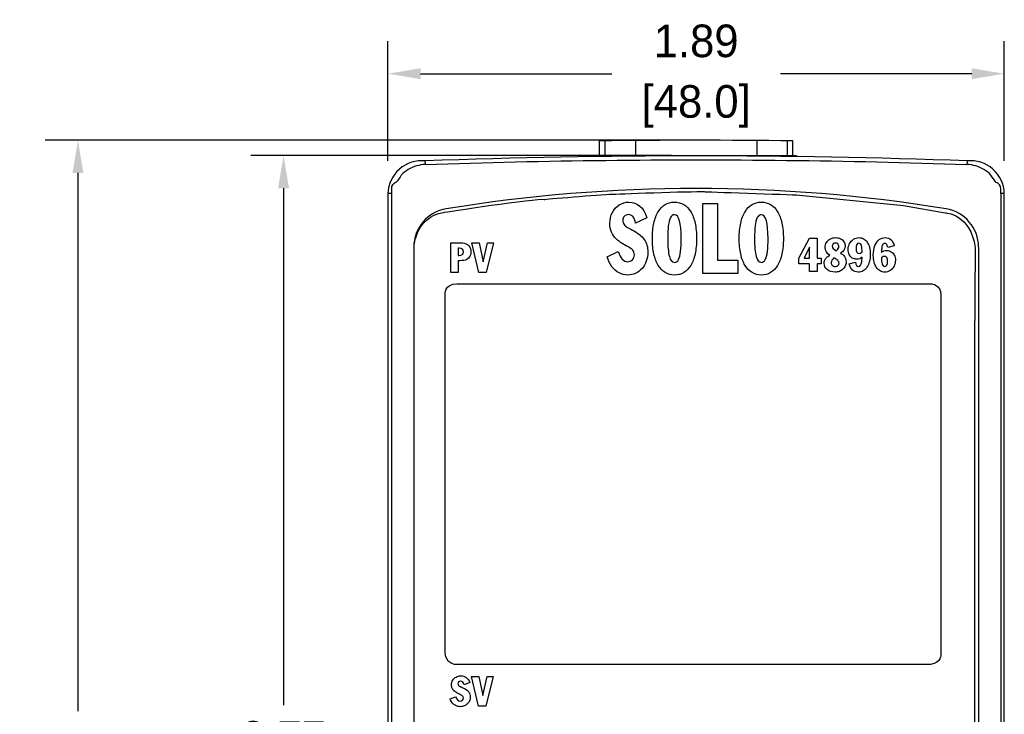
# Model space of a CAD drawing. Header units: inches. Extents: x 513.5 to 524.3, y 504.6 to 513.6.
# Tile 5 of 16: x 513.5 to 516.5, y 506.7 to 508.8. Entities that reach past the tile are written whole.
import ezdxf

# ---------------------------------------------------------------- set-up
doc = ezdxf.new("R2010")
doc.units = ezdxf.units.IN
doc.header["$LTSCALE"] = 8
doc.header["$MEASUREMENT"] = 0
doc.layers.add('Dimensions', color=140, linetype='Continuous')
doc.layers.add('layer 1', color=7, linetype='Continuous')
doc.dimstyles.get("Standard").update_dxf_attribs({"dimtxt": 0.1, "dimasz": 0.1, "dimexe": 0.1, "dimexo": 0.1, "dimgap": 0.05, "dimtad": 0, "dimtih": 1, "dimtoh": 1, "dimzin": 0, "dimdsep": 46, "dimtxsty": 'Standard', "dimcen": 0, "dimclrd": 256, "dimclre": 256, "dimclrt": 256, "dimadec": 0, "dimazin": 0, "dimtfac": 1, "dimtofl": 0, "dimtmove": 0, "dimatfit": 3, "dimfxl": 0, "dimtolj": 1, "dimtzin": 0, "dimarcsym": 0})

# ---------------------------------------------------------------- blocks, each defined once
blk = doc.blocks.new('*D1')
at = {"layer": 'DEFPOINTS', "color": 0}
for p in [(516.4902, 508.6576), (514.6003, 508.2901), (516.4902, 508.2901)]:
    blk.add_point(p, dxfattribs=at)
at = {"layer": 'Dimensions', "lineweight": -2}
for p, q in [((514.6003, 508.3901), (514.6003, 508.7576)), ((516.4902, 508.3901), (516.4902, 508.7576)), ((514.7003, 508.6576), (515.2869, 508.6576)), ((516.3902, 508.6576), (515.8036, 508.6576))]:
    blk.add_line(p, q, dxfattribs=at)
at = {"layer": 'Dimensions'}
for points in [[(514.7003, 508.6743), (514.7003, 508.6409), (514.6003, 508.6576)], [(516.3902, 508.6743), (516.3902, 508.6409), (516.4902, 508.6576)]]:
    blk.add_solid(points, dxfattribs=at)
at = {"layer": 'Dimensions', "char_height": 0.1, "attachment_point": 5}
for s, insert in [('\\A1;1.89', (515.5453, 508.7576)), ('\\A1;[48.0]', (515.5453, 508.5576))]:
    blk.add_mtext(s, dxfattribs=dict(at, insert=insert))
blk = doc.blocks.new('*D2')
at = {"layer": 'DEFPOINTS', "color": 0}
for p in [(515.5699, 508.4535), (513.6497, 504.5859), (515.5699, 504.5859)]:
    blk.add_point(p, dxfattribs=at)
at = {"layer": 'Dimensions', "lineweight": -2}
for p, q in [((515.4699, 508.4535), (513.5497, 508.4535)), ((513.6497, 508.3535), (513.6497, 506.703)), ((513.6497, 504.6859), (513.6497, 506.3364)), ((515.4699, 504.5859), (513.5497, 504.5859))]:
    blk.add_line(p, q, dxfattribs=at)
at = {"layer": 'Dimensions'}
for points in [[(513.6331, 508.3535), (513.6664, 508.3535), (513.6497, 508.4535)], [(513.6331, 504.6859), (513.6664, 504.6859), (513.6497, 504.5859)]]:
    blk.add_solid(points, dxfattribs=at)
at = {"layer": 'Dimensions', "insert": (513.6497, 506.5197), "char_height": 0.1, "attachment_point": 5}
blk.add_mtext('\\A1;3.87\\P [98.2]', dxfattribs=at)
blk = doc.blocks.new('*D13')
at = {"layer": 'DEFPOINTS', "color": 0}
for p in [(515.5699, 508.4063), (514.2801, 504.6366), (515.5699, 504.6366)]:
    blk.add_point(p, dxfattribs=at)
at = {"layer": 'Dimensions', "lineweight": -2}
for p, q in [((515.4699, 508.4063), (514.1801, 508.4063)), ((514.2801, 508.3063), (514.2801, 506.7215)), ((514.2801, 504.7366), (514.2801, 506.3215)), ((515.4699, 504.6366), (514.1801, 504.6366))]:
    blk.add_line(p, q, dxfattribs=at)
at = {"layer": 'Dimensions'}
for points in [[(514.2634, 508.3063), (514.2968, 508.3063), (514.2801, 508.4063)], [(514.2634, 504.7366), (514.2968, 504.7366), (514.2801, 504.6366)]]:
    blk.add_solid(points, dxfattribs=at)
at = {"layer": 'Dimensions', "char_height": 0.1, "attachment_point": 5}
for s, insert in [('\\A1;3.77', (514.2801, 506.6215)), ('\\A1;[95.8]', (514.2801, 506.4215))]:
    blk.add_mtext(s, dxfattribs=dict(at, insert=insert))

msp = doc.modelspace()

# ---------------------------------------------------------------- linework, layer by layer
at = {"color": 7, "linetype": 'Continuous'}
for p, q in [((515.2487, 508.4063), (515.2487, 508.4515)), ((515.2658, 508.4517), (515.2658, 508.4063)), ((515.3595, 508.4527), (515.3595, 508.4063)), ((515.731, 508.4527), (515.731, 508.4063)), ((515.8248, 508.4517), (515.8248, 508.4063)), ((515.8418, 508.4063), (515.8418, 508.4515)), ((515.2389, 508.4063), (515.2389, 508.4036)), ((515.2389, 508.4063), (515.8517, 508.4063)), ((515.8517, 508.4035), (515.8517, 508.4063)), ((514.715, 508.3793), (514.7146, 508.3904)), ((516.376, 508.3904), (516.3756, 508.3793)), ((514.6003, 508.2901), (514.6003, 504.7492)), ((514.6111, 508.2901), (514.6003, 508.2901)), ((514.6111, 508.2901), (514.6111, 504.7492)), ((516.4794, 508.2901), (516.4794, 504.7492)), ((516.4902, 508.2901), (516.4794, 508.2901)), ((516.4902, 504.7492), (516.4902, 508.2901)), ((514.6794, 508.126), (514.6794, 504.9134)), ((516.4111, 508.126), (516.4111, 504.9134))]:
    msp.add_line(p, q, dxfattribs=at)
for centre, radius, start, end in [((515.5453, 485.868), 22.5855, 89.24773, 90.75227), ((515.5453, 485.8116), 22.594, 87.89299, 92.10701), ((514.7038, 508.2874), 0.1035, 84.0435, 178.4755), ((516.3867, 508.2874), 0.1035, 1.5245, 95.9565), ((515.5453, 503.5609), 4.7445, 80.7038, 99.2962), ((514.798, 508.126), 0.1186, 99.2962, 180), ((516.2925, 508.126), 0.1186, 0, 80.7038)]:
    msp.add_arc(centre, radius, start, end, dxfattribs=at)
for points, start_tangent, end_tangent in [([(514.715, 508.3793), (515.2684, 508.3919), (515.8222, 508.3919), (516.3756, 508.3793)], (0.999415, 0.034199), (0.999415, -0.034199)), ([(514.715, 508.3793), (514.6878, 508.3748), (514.6627, 508.3637), (514.6413, 508.3465), (514.6249, 508.3245), (514.6146, 508.3173), (514.6111, 508.2901)], (-0.999415, -0.034199), (0, -1)), ([(516.4794, 508.2901), (516.4759, 508.3173), (516.4657, 508.3245), (516.4493, 508.3465), (516.4278, 508.3637), (516.4027, 508.3748), (516.3756, 508.3793)], (0, 1), (-0.999415, 0.034199))]:
    msp.add_spline(points, degree=3, dxfattribs=dict(at, start_tangent=start_tangent, end_tangent=end_tangent))
at = {"layer": 'layer 1', "color": 7}
for points in [[(514.7704, 508.2324), (514.7704, 508.2324), (515.0574, 508.2769), (515.0792, 508.2722)], [(515.0792, 508.2722), (515.0792, 508.2722), (515.2488, 508.2873), (515.2886, 508.2883)], [(515.2886, 508.2883), (515.2886, 508.2883), (515.533, 508.2977), (515.5699, 508.2959)], [(515.5699, 508.2959), (515.5699, 508.2959), (515.8267, 508.2873), (515.8627, 508.2854)], [(515.8627, 508.2854), (515.8627, 508.2854), (516.181, 508.2532), (516.181, 508.2532)], [(515.2884, 508.2321), (515.2934, 508.2421), (515.3004, 508.2498), (515.3093, 508.2554)], [(515.429, 508.2344), (515.4348, 508.244), (515.4419, 508.2513), (515.4504, 508.2563)], [(515.5653, 508.0446), (515.5653, 508.0446), (515.5653, 508.2595), (515.5653, 508.2595)], [(515.5653, 508.2595), (515.5653, 508.2595), (515.6106, 508.2595), (515.6106, 508.2595)], [(515.6106, 508.2595), (515.6106, 508.2595), (515.6106, 508.0855), (515.6106, 508.0855)], [(515.6952, 508.2344), (515.701, 508.244), (515.7081, 508.2513), (515.7166, 508.2563)], [(516.181, 508.2532), (516.181, 508.2532), (516.3088, 508.2315), (516.3088, 508.2315)], [(514.6804, 508.1292), (514.6804, 508.1292), (514.6851, 508.2172), (514.7704, 508.2324)], [(515.3941, 508.2158), (515.3941, 508.2158), (515.3596, 508.1996), (515.3596, 508.1996)], [(515.4157, 508.1993), (515.4187, 508.2131), (515.4232, 508.2248), (515.429, 508.2344)], [(515.4665, 508.2163), (515.4635, 508.2105), (515.4613, 508.2022), (515.46, 508.1914)], [(515.6819, 508.1993), (515.6849, 508.2131), (515.6894, 508.2248), (515.6952, 508.2344)], [(515.7327, 508.2163), (515.7297, 508.2105), (515.7275, 508.2022), (515.7263, 508.1914)], [(515.7949, 508.2344), (515.8007, 508.2248), (515.8052, 508.2131), (515.8082, 508.1993)], [(516.3088, 508.2315), (516.3088, 508.2315), (516.3875, 508.2277), (516.4007, 508.1244)], [(515.3245, 508.1951), (515.3275, 508.1915), (515.3307, 508.1887), (515.334, 508.1868)], [(515.334, 508.1868), (515.3373, 508.1848), (515.3427, 508.1819), (515.3502, 508.1781)], [(515.4111, 508.1522), (515.4111, 508.1698), (515.4126, 508.1855), (515.4157, 508.1993)], [(515.46, 508.1914), (515.4588, 508.1806), (515.4581, 508.1675), (515.4581, 508.1522)], [(515.6773, 508.1522), (515.6773, 508.1698), (515.6788, 508.1855), (515.6819, 508.1993)], [(515.7263, 508.1914), (515.725, 508.1806), (515.7244, 508.1675), (515.7244, 508.1522)], [(515.3502, 508.1781), (515.3667, 508.1696), (515.3787, 508.16), (515.3861, 508.1493)], [(515.4156, 508.1051), (515.4126, 508.119), (515.4111, 508.1347), (515.4111, 508.1522)], [(515.6819, 508.1051), (515.6788, 508.119), (515.6773, 508.1347), (515.6773, 508.1522)], [(515.7244, 508.1522), (515.7244, 508.1278), (515.726, 508.1096), (515.7293, 508.0974)], [(515.8599, 508.0917), (515.8599, 508.0917), (515.8927, 508.1534), (515.8927, 508.1534)], [(515.8927, 508.1534), (515.8927, 508.1534), (515.9167, 508.1534), (515.9167, 508.1534)], [(515.9167, 508.1534), (515.9167, 508.1534), (515.9167, 508.092), (515.9167, 508.092)], [(514.6794, 504.9134), (514.6794, 504.9134), (514.6804, 508.1292), (514.6804, 508.1292)], [(514.7931, 508.0484), (514.7931, 508.0484), (514.7931, 508.1392), (514.7931, 508.1392)], [(514.7931, 508.1392), (514.7931, 508.1392), (514.8195, 508.1392), (514.8195, 508.1392)], [(514.8173, 508.1224), (514.8166, 508.1224), (514.8161, 508.1223), (514.8155, 508.1223)], [(514.8155, 508.1223), (514.8155, 508.1223), (514.8155, 508.1005), (514.8155, 508.1005)], [(514.8195, 508.1392), (514.8263, 508.1392), (514.8327, 508.1383), (514.8386, 508.1363)], [(514.8786, 508.0484), (514.8786, 508.0484), (514.8574, 508.1392), (514.8574, 508.1392)], [(514.8574, 508.1392), (514.8574, 508.1392), (514.8803, 508.1392), (514.8803, 508.1392)], [(514.8803, 508.1392), (514.8803, 508.1392), (514.8919, 508.0806), (514.8919, 508.0806)], [(514.8919, 508.0806), (514.8919, 508.0806), (514.9051, 508.1392), (514.9051, 508.1392)], [(514.9237, 508.1392), (514.9237, 508.1392), (514.9015, 508.0484), (514.9015, 508.0484)], [(514.9051, 508.1392), (514.9051, 508.1392), (514.9237, 508.1392), (514.9237, 508.1392)], [(515.3305, 508.1302), (515.3181, 508.1369), (515.3083, 508.1435), (515.3011, 508.1501)], [(515.3509, 508.1165), (515.3476, 508.1201), (515.3408, 508.1247), (515.3305, 508.1302)], [(515.8933, 508.1253), (515.8933, 508.1253), (515.8762, 508.0918), (515.8762, 508.0918)], [(515.8933, 508.0918), (515.8933, 508.0918), (515.8933, 508.1253), (515.8933, 508.1253)], [(515.9452, 508.1401), (515.948, 508.1447), (515.9519, 508.1483), (515.9567, 508.151)], [(515.9878, 508.1517), (515.9923, 508.1495), (515.9958, 508.1464), (515.9983, 508.1425)], [(516.016, 508.1371), (516.0189, 508.1426), (516.0228, 508.147), (516.0279, 508.1502)], [(516.0933, 508.1304), (516.0965, 508.1385), (516.1009, 508.1447), (516.1065, 508.1488)], [(516.1158, 508.13), (516.1149, 508.1269), (516.1143, 508.1232), (516.114, 508.1189)], [(516.1191, 508.1354), (516.1176, 508.1341), (516.1165, 508.1323), (516.1158, 508.13)], [(516.133, 508.1249), (516.132, 508.1293), (516.1308, 508.1325), (516.1295, 508.1344)], [(516.1526, 508.1296), (516.1526, 508.1296), (516.133, 508.1249), (516.133, 508.1249)], [(516.1428, 508.1484), (516.1475, 508.144), (516.1508, 508.1377), (516.1526, 508.1296)], [(516.4007, 508.1244), (516.4007, 508.1244), (516.3988, 507.8251), (516.3988, 507.8251)], [(514.8155, 508.1005), (514.8155, 508.1005), (514.8178, 508.1005), (514.8178, 508.1005)], [(515.2725, 508.0959), (515.2725, 508.0959), (515.3065, 508.1121), (515.3065, 508.1121)], [(515.2872, 508.0657), (515.2809, 508.0741), (515.276, 508.0842), (515.2725, 508.0959)], [(515.429, 508.0698), (515.4231, 508.0795), (515.4187, 508.0913), (515.4156, 508.1051)], [(515.4912, 508.0879), (515.4942, 508.0938), (515.4964, 508.1021), (515.4977, 508.1129)], [(515.5421, 508.1051), (515.539, 508.0913), (515.5345, 508.0795), (515.5287, 508.0698)], [(515.6952, 508.0698), (515.6893, 508.0795), (515.6849, 508.0913), (515.6819, 508.1051)], [(515.7574, 508.0879), (515.7604, 508.0938), (515.7626, 508.1021), (515.7639, 508.1129)], [(515.8083, 508.1051), (515.8052, 508.0913), (515.8007, 508.0795), (515.7949, 508.0698)], [(515.8599, 508.0741), (515.8599, 508.0741), (515.8599, 508.0917), (515.8599, 508.0917)], [(515.8762, 508.0918), (515.8762, 508.0918), (515.8933, 508.0918), (515.8933, 508.0918)], [(515.9167, 508.092), (515.9167, 508.092), (515.9291, 508.092), (515.9291, 508.092)], [(515.9291, 508.092), (515.9291, 508.092), (515.9291, 508.0741), (515.9291, 508.0741)], [(515.9453, 508.0938), (515.9478, 508.0963), (515.951, 508.0985), (515.9549, 508.1005)], [(515.9794, 508.085), (515.9766, 508.0874), (515.9727, 508.09), (515.9676, 508.0929)], [(516.0242, 508.0923), (516.0203, 508.0949), (516.0172, 508.0985), (516.0149, 508.1032)], [(516.0532, 508.0805), (516.0537, 508.0843), (516.054, 508.0892), (516.0541, 508.0954)], [(516.0544, 508.1105), (516.0544, 508.1105), (516.0544, 508.1137), (516.0544, 508.1137)], [(516.114, 508.1189), (516.1138, 508.1146), (516.1137, 508.1113), (516.1137, 508.109)], [(516.1436, 508.1119), (516.1476, 508.1094), (516.1507, 508.1059), (516.153, 508.1013)], [(514.8155, 508.0842), (514.8155, 508.0842), (514.8155, 508.0484), (514.8155, 508.0484)], [(515.3089, 508.0467), (515.3006, 508.051), (515.2933, 508.0574), (515.2872, 508.0657)], [(515.3925, 508.0826), (515.3895, 508.0741), (515.3851, 508.0666), (515.3795, 508.0603)], [(515.4504, 508.0478), (515.442, 508.0528), (515.4349, 508.0602), (515.429, 508.0698)], [(515.6106, 508.0855), (515.6106, 508.0855), (515.6732, 508.0855), (515.6732, 508.0855)], [(515.6732, 508.0855), (515.6732, 508.0855), (515.6732, 508.0446), (515.6732, 508.0446)], [(515.7166, 508.0478), (515.7082, 508.0528), (515.7011, 508.0602), (515.6952, 508.0698)], [(515.7949, 508.0698), (515.789, 508.0601), (515.7819, 508.0528), (515.7735, 508.0477)], [(515.8933, 508.0741), (515.8933, 508.0741), (515.8599, 508.0741), (515.8599, 508.0741)], [(515.8933, 508.0508), (515.8933, 508.0508), (515.8933, 508.0741), (515.8933, 508.0741)], [(515.9291, 508.0741), (515.9291, 508.0741), (515.9167, 508.0741), (515.9167, 508.0741)], [(515.9167, 508.0741), (515.9167, 508.0741), (515.9167, 508.0508), (515.9167, 508.0508)], [(516.0026, 508.0681), (516.0009, 508.0643), (515.9986, 508.061), (515.9955, 508.0582)], [(516.0147, 508.0751), (516.0147, 508.0751), (516.0343, 508.0794), (516.0343, 508.0794)], [(516.0244, 508.0556), (516.0199, 508.0598), (516.0167, 508.0663), (516.0147, 508.0751)], [(516.069, 508.064), (516.0661, 508.0592), (516.0623, 508.0556), (516.0577, 508.0531)], [(516.0981, 508.0634), (516.095, 508.0679), (516.0926, 508.0734), (516.091, 508.0798)], [(516.1092, 508.0529), (516.1048, 508.0553), (516.1011, 508.0588), (516.0981, 508.0634)], [(516.152, 508.0671), (516.1492, 508.0616), (516.1452, 508.0572), (516.1402, 508.054)], [(514.8155, 508.0484), (514.8155, 508.0484), (514.7931, 508.0484), (514.7931, 508.0484)], [(514.9015, 508.0484), (514.9015, 508.0484), (514.8786, 508.0484), (514.8786, 508.0484)], [(515.3795, 508.0603), (515.3739, 508.0539), (515.3674, 508.049), (515.3599, 508.0455)], [(515.6732, 508.0446), (515.6732, 508.0446), (515.5653, 508.0446), (515.5653, 508.0446)], [(515.9167, 508.0508), (515.9167, 508.0508), (515.8933, 508.0508), (515.8933, 508.0508)], [(515.9955, 508.0582), (515.9924, 508.0554), (515.9888, 508.0532), (515.9847, 508.0516)], [(514.7755, 507.9801), (514.7755, 507.9801), (514.773, 508.0144), (514.8119, 508.0131)], [(514.8119, 508.0131), (514.8119, 508.0131), (516.2663, 508.0131), (516.2663, 508.0131)], [(516.2663, 508.0131), (516.2663, 508.0131), (516.2961, 508.0125), (516.2961, 507.9781)], [(514.7755, 506.8845), (514.7755, 506.8845), (514.7755, 507.9801), (514.7755, 507.9801)], [(516.2961, 507.9781), (516.2961, 507.9781), (516.2961, 506.876), (516.2961, 506.876)], [(516.3988, 507.8251), (516.3988, 507.8251), (516.3988, 504.9134), (516.3988, 504.9134)], [(514.8054, 506.8462), (514.8054, 506.8462), (514.7762, 506.8481), (514.7755, 506.8845)], [(516.2961, 506.876), (516.2961, 506.876), (516.2981, 506.852), (516.2644, 506.8462)], [(516.2644, 506.8462), (516.2644, 506.8462), (514.8054, 506.8462), (514.8054, 506.8462)], [(514.7989, 506.7979), (514.8014, 506.8021), (514.8048, 506.8054), (514.8092, 506.8077)], [(514.8777, 506.7184), (514.8777, 506.7184), (514.8566, 506.8093), (514.8566, 506.8093)], [(514.8566, 506.8093), (514.8566, 506.8093), (514.8794, 506.8093), (514.8794, 506.8093)], [(514.8794, 506.8093), (514.8794, 506.8093), (514.891, 506.7506), (514.891, 506.7506)], [(514.891, 506.7506), (514.891, 506.7506), (514.9042, 506.8093), (514.9042, 506.8093)], [(514.9228, 506.8093), (514.9228, 506.8093), (514.9006, 506.7184), (514.9006, 506.7184)], [(514.9042, 506.8093), (514.9042, 506.8093), (514.9228, 506.8093), (514.9228, 506.8093)], [(514.8168, 506.7821), (514.8182, 506.7806), (514.8198, 506.7794), (514.8214, 506.7786)], [(514.8214, 506.7786), (514.8231, 506.7778), (514.8257, 506.7766), (514.8294, 506.7749)], [(514.8294, 506.7749), (514.8375, 506.7714), (514.8434, 506.7673), (514.847, 506.7628)], [(514.8509, 506.7909), (514.8509, 506.7909), (514.8339, 506.784), (514.8339, 506.784)], [(514.7911, 506.7404), (514.7911, 506.7404), (514.8079, 506.7472), (514.8079, 506.7472)], [(514.7983, 506.7275), (514.7952, 506.7311), (514.7928, 506.7354), (514.7911, 506.7404)], [(514.8296, 506.7491), (514.828, 506.7506), (514.8247, 506.7525), (514.8196, 506.7549)], [(514.8502, 506.7346), (514.8487, 506.731), (514.8465, 506.7279), (514.8438, 506.7252)], [(514.8438, 506.7252), (514.841, 506.7225), (514.8378, 506.7204), (514.8341, 506.7189)], [(514.9006, 506.7184), (514.9006, 506.7184), (514.8777, 506.7184), (514.8777, 506.7184)]]:
    msp.add_open_spline(points, degree=3, dxfattribs=at)
for points, knots in [([(515.3093, 508.2554), (515.3182, 508.261), (515.3282, 508.2638), (515.3392, 508.2638), (515.3392, 508.2638), (515.3657, 508.2638), (515.384, 508.2478), (515.3941, 508.2158)], [0.37931034, 0.37931034, 0.37931034, 0.37931034, 0.4137931, 0.4137931, 0.4137931, 0.4137931, 0.44827586, 0.44827586, 0.44827586, 0.44827586]), ([(515.4504, 508.2563), (515.4588, 508.2613), (515.4682, 508.2638), (515.4788, 508.2638), (515.4788, 508.2638), (515.4894, 508.2638), (515.4989, 508.2613), (515.5073, 508.2563), (515.5073, 508.2563), (515.5157, 508.2513), (515.5228, 508.244), (515.5287, 508.2344), (515.5287, 508.2344), (515.5345, 508.2248), (515.539, 508.2131), (515.542, 508.1993)], [0.1875, 0.1875, 0.1875, 0.1875, 0.25, 0.25, 0.25, 0.25, 0.3125, 0.3125, 0.3125, 0.3125, 0.375, 0.375, 0.375, 0.375, 0.4375, 0.4375, 0.4375, 0.4375]), ([(515.7166, 508.2563), (515.725, 508.2613), (515.7344, 508.2638), (515.7449, 508.2638), (515.7449, 508.2638), (515.7556, 508.2638), (515.7651, 508.2613), (515.7735, 508.2563), (515.7735, 508.2563), (515.7819, 508.2513), (515.789, 508.244), (515.7949, 508.2344)], [0.1875, 0.1875, 0.1875, 0.1875, 0.25, 0.25, 0.25, 0.25, 0.3125, 0.3125, 0.3125, 0.3125, 0.375, 0.375, 0.375, 0.375]), ([(515.3011, 508.1501), (515.2939, 508.1567), (515.2888, 508.1638), (515.2856, 508.1716), (515.2856, 508.1716), (515.2824, 508.1794), (515.2808, 508.1885), (515.2808, 508.199), (515.2808, 508.199), (515.2808, 508.2112), (515.2833, 508.2222), (515.2884, 508.2321)], [0.2413793, 0.2413793, 0.2413793, 0.2413793, 0.2758621, 0.2758621, 0.2758621, 0.2758621, 0.3103448, 0.3103448, 0.3103448, 0.3103448, 0.3448276, 0.3448276, 0.3448276, 0.3448276]), ([(515.325, 508.2202), (515.3217, 508.2168), (515.32, 508.2125), (515.32, 508.2074), (515.32, 508.2074), (515.32, 508.2027), (515.3215, 508.1986), (515.3245, 508.1951)], [0.55172414, 0.55172414, 0.55172414, 0.55172414, 0.5862069, 0.5862069, 0.5862069, 0.5862069, 0.62068966, 0.62068966, 0.62068966, 0.62068966]), ([(515.3596, 508.1996), (515.3565, 508.2168), (515.3491, 508.2254), (515.3373, 508.2254), (515.3373, 508.2254), (515.3324, 508.2254), (515.3283, 508.2237), (515.325, 508.2202)], [0.48275862, 0.48275862, 0.48275862, 0.48275862, 0.51724138, 0.51724138, 0.51724138, 0.51724138, 0.55172414, 0.55172414, 0.55172414, 0.55172414]), ([(515.4977, 508.1129), (515.4989, 508.1237), (515.4996, 508.1368), (515.4996, 508.1522), (515.4996, 508.1522), (515.4996, 508.2007), (515.4926, 508.2249), (515.4787, 508.2249), (515.4787, 508.2249), (515.4736, 508.2249), (515.4695, 508.222), (515.4665, 508.2163)], [0.4444444, 0.4444444, 0.4444444, 0.4444444, 0.5555556, 0.5555556, 0.5555556, 0.5555556, 0.6666667, 0.6666667, 0.6666667, 0.6666667, 0.7777778, 0.7777778, 0.7777778, 0.7777778]), ([(515.7639, 508.1129), (515.7651, 508.1237), (515.7658, 508.1368), (515.7658, 508.1522), (515.7658, 508.1522), (515.7658, 508.2007), (515.7588, 508.2249), (515.7449, 508.2249), (515.7449, 508.2249), (515.7398, 508.2249), (515.7357, 508.222), (515.7327, 508.2163)], [0.4444444, 0.4444444, 0.4444444, 0.4444444, 0.5555556, 0.5555556, 0.5555556, 0.5555556, 0.6666667, 0.6666667, 0.6666667, 0.6666667, 0.7777778, 0.7777778, 0.7777778, 0.7777778]), ([(515.542, 508.1993), (515.5451, 508.1855), (515.5466, 508.1698), (515.5466, 508.1522), (515.5466, 508.1522), (515.5466, 508.1347), (515.5451, 508.119), (515.5421, 508.1051)], [0.4375, 0.4375, 0.4375, 0.4375, 0.5, 0.5, 0.5, 0.5, 0.5625, 0.5625, 0.5625, 0.5625]), ([(515.8082, 508.1993), (515.8113, 508.1855), (515.8128, 508.1698), (515.8128, 508.1522), (515.8128, 508.1522), (515.8128, 508.1347), (515.8113, 508.119), (515.8083, 508.1051)], [0.4375, 0.4375, 0.4375, 0.4375, 0.5, 0.5, 0.5, 0.5, 0.5625, 0.5625, 0.5625, 0.5625]), ([(515.4581, 508.1522), (515.4581, 508.1278), (515.4598, 508.1096), (515.4631, 508.0974), (515.4631, 508.0974), (515.4663, 508.0852), (515.4716, 508.0791), (515.479, 508.0791), (515.479, 508.0791), (515.4841, 508.0791), (515.4881, 508.082), (515.4912, 508.0879)], [0, 0, 0, 0, 0.1111111, 0.1111111, 0.1111111, 0.1111111, 0.2222222, 0.2222222, 0.2222222, 0.2222222, 0.3333333, 0.3333333, 0.3333333, 0.3333333]), ([(515.9567, 508.151), (515.9616, 508.1536), (515.9671, 508.1549), (515.973, 508.1549), (515.973, 508.1549), (515.9785, 508.1549), (515.9834, 508.1538), (515.9878, 508.1517)], [0.1578947, 0.1578947, 0.1578947, 0.1578947, 0.2105263, 0.2105263, 0.2105263, 0.2105263, 0.2631579, 0.2631579, 0.2631579, 0.2631579]), ([(516.0279, 508.1502), (516.033, 508.1534), (516.0385, 508.1549), (516.0445, 508.1549), (516.0445, 508.1549), (516.0498, 508.1549), (516.0545, 508.1538), (516.0587, 508.1513)], [0.5, 0.5, 0.5, 0.5, 0.55, 0.55, 0.55, 0.55, 0.6, 0.6, 0.6, 0.6]), ([(516.1065, 508.1488), (516.1121, 508.1529), (516.1183, 508.1549), (516.1252, 508.1549), (516.1252, 508.1549), (516.1322, 508.1549), (516.138, 508.1528), (516.1428, 508.1484)], [0.86956522, 0.86956522, 0.86956522, 0.86956522, 0.91304348, 0.91304348, 0.91304348, 0.91304348, 0.95652174, 0.95652174, 0.95652174, 0.95652174]), ([(514.8178, 508.1005), (514.8273, 508.1005), (514.8321, 508.1041), (514.8321, 508.1115), (514.8321, 508.1115), (514.8321, 508.1188), (514.8276, 508.1225), (514.8186, 508.1225), (514.8186, 508.1225), (514.8183, 508.1225), (514.8179, 508.1224), (514.8173, 508.1224)], [0.1666667, 0.1666667, 0.1666667, 0.1666667, 0.3333333, 0.3333333, 0.3333333, 0.3333333, 0.5, 0.5, 0.5, 0.5, 0.6666667, 0.6666667, 0.6666667, 0.6666667]), ([(514.8386, 508.1363), (514.8419, 508.1352), (514.8448, 508.1335), (514.8472, 508.1312), (514.8472, 508.1312), (514.8497, 508.1289), (514.8515, 508.1261), (514.8528, 508.1229)], [0.2727273, 0.2727273, 0.2727273, 0.2727273, 0.3636364, 0.3636364, 0.3636364, 0.3636364, 0.4545455, 0.4545455, 0.4545455, 0.4545455]), ([(514.8528, 508.1229), (514.8541, 508.1197), (514.8548, 508.1162), (514.8548, 508.1124), (514.8548, 508.1124), (514.8548, 508.1009), (514.8505, 508.0928), (514.8419, 508.0881)], [0.4545455, 0.4545455, 0.4545455, 0.4545455, 0.5454545, 0.5454545, 0.5454545, 0.5454545, 0.6363636, 0.6363636, 0.6363636, 0.6363636]), ([(515.3861, 508.1493), (515.3935, 508.1385), (515.3972, 508.1255), (515.3972, 508.1101), (515.3972, 508.1101), (515.3972, 508.1003), (515.3956, 508.0912), (515.3925, 508.0826)], [0.72413793, 0.72413793, 0.72413793, 0.72413793, 0.75862069, 0.75862069, 0.75862069, 0.75862069, 0.79310345, 0.79310345, 0.79310345, 0.79310345]), ([(515.9549, 508.1005), (515.9457, 508.1071), (515.9411, 508.1152), (515.9411, 508.1248), (515.9411, 508.1248), (515.9411, 508.1304), (515.9425, 508.1355), (515.9452, 508.1401)], [0, 0, 0, 0, 0.0526316, 0.0526316, 0.0526316, 0.0526316, 0.1052632, 0.1052632, 0.1052632, 0.1052632]), ([(515.9655, 508.1355), (515.9635, 508.1336), (515.9624, 508.1313), (515.9624, 508.1285), (515.9624, 508.1285), (515.9624, 508.1239), (515.9667, 508.1193), (515.9751, 508.1148)], [0.6666667, 0.6666667, 0.6666667, 0.6666667, 0.8333333, 0.8333333, 0.8333333, 0.8333333, 1, 1, 1, 1]), ([(515.9801, 508.1355), (515.9783, 508.1374), (515.9759, 508.1384), (515.973, 508.1384), (515.973, 508.1384), (515.9701, 508.1384), (515.9675, 508.1374), (515.9655, 508.1355)], [0.3333333, 0.3333333, 0.3333333, 0.3333333, 0.5, 0.5, 0.5, 0.5, 0.6666667, 0.6666667, 0.6666667, 0.6666667]), ([(515.9751, 508.1148), (515.9803, 508.1191), (515.9829, 508.1236), (515.9829, 508.1283), (515.9829, 508.1283), (515.9829, 508.1313), (515.982, 508.1337), (515.9801, 508.1355)], [0, 0, 0, 0, 0.1666667, 0.1666667, 0.1666667, 0.1666667, 0.3333333, 0.3333333, 0.3333333, 0.3333333]), ([(515.9983, 508.1425), (516.0008, 508.1386), (516.0021, 508.1342), (516.0021, 508.1294), (516.0021, 508.1294), (516.0021, 508.1201), (515.9972, 508.1128), (515.9875, 508.1074)], [0.3157895, 0.3157895, 0.3157895, 0.3157895, 0.3684211, 0.3684211, 0.3684211, 0.3684211, 0.4210526, 0.4210526, 0.4210526, 0.4210526]), ([(516.0149, 508.1032), (516.0127, 508.1078), (516.0116, 508.113), (516.0116, 508.1188), (516.0116, 508.1188), (516.0116, 508.1254), (516.013, 508.1315), (516.016, 508.1371)], [0.35, 0.35, 0.35, 0.35, 0.4, 0.4, 0.4, 0.4, 0.45, 0.45, 0.45, 0.45]), ([(516.0544, 508.1137), (516.0544, 508.1296), (516.0511, 508.1375), (516.0444, 508.1375), (516.0444, 508.1375), (516.0385, 508.1375), (516.0356, 508.132), (516.0356, 508.1211), (516.0356, 508.1211), (516.0356, 508.1116), (516.0388, 508.1068), (516.0453, 508.1068), (516.0453, 508.1068), (516.0491, 508.1068), (516.0521, 508.108), (516.0544, 508.1105)], [0.2, 0.2, 0.2, 0.2, 0.4, 0.4, 0.4, 0.4, 0.6, 0.6, 0.6, 0.6, 0.8, 0.8, 0.8, 0.8, 1, 1, 1, 1]), ([(516.0587, 508.1513), (516.063, 508.1489), (516.0667, 508.1455), (516.0697, 508.141), (516.0697, 508.141), (516.0728, 508.1365), (516.0751, 508.1311), (516.0767, 508.1248)], [0.6, 0.6, 0.6, 0.6, 0.65, 0.65, 0.65, 0.65, 0.7, 0.7, 0.7, 0.7]), ([(516.0767, 508.1248), (516.0783, 508.1184), (516.0792, 508.1114), (516.0792, 508.1037), (516.0792, 508.1037), (516.0792, 508.0881), (516.0758, 508.0749), (516.069, 508.064)], [0.7, 0.7, 0.7, 0.7, 0.75, 0.75, 0.75, 0.75, 0.8, 0.8, 0.8, 0.8]), ([(516.091, 508.0798), (516.0894, 508.0862), (516.0886, 508.0933), (516.0886, 508.1011), (516.0886, 508.1011), (516.0886, 508.1125), (516.0902, 508.1223), (516.0933, 508.1304)], [0.73913043, 0.73913043, 0.73913043, 0.73913043, 0.7826087, 0.7826087, 0.7826087, 0.7826087, 0.82608696, 0.82608696, 0.82608696, 0.82608696]), ([(516.1295, 508.1344), (516.1281, 508.1363), (516.1263, 508.1373), (516.1241, 508.1373), (516.1241, 508.1373), (516.1223, 508.1373), (516.1206, 508.1367), (516.1191, 508.1354)], [0.08695652, 0.08695652, 0.08695652, 0.08695652, 0.13043478, 0.13043478, 0.13043478, 0.13043478, 0.17391304, 0.17391304, 0.17391304, 0.17391304]), ([(515.3065, 508.1121), (515.3131, 508.0914), (515.3227, 508.0811), (515.3352, 508.0811), (515.3352, 508.0811), (515.341, 508.0811), (515.3459, 508.0832), (515.3498, 508.0872)], [0.03448276, 0.03448276, 0.03448276, 0.03448276, 0.06896552, 0.06896552, 0.06896552, 0.06896552, 0.10344828, 0.10344828, 0.10344828, 0.10344828]), ([(515.3498, 508.0872), (515.3538, 508.0912), (515.3558, 508.0962), (515.3558, 508.1021), (515.3558, 508.1021), (515.3558, 508.1081), (515.3541, 508.1129), (515.3509, 508.1165)], [0.10344828, 0.10344828, 0.10344828, 0.10344828, 0.13793103, 0.13793103, 0.13793103, 0.13793103, 0.17241379, 0.17241379, 0.17241379, 0.17241379]), ([(515.7293, 508.0974), (515.7326, 508.0852), (515.7379, 508.0791), (515.7452, 508.0791), (515.7452, 508.0791), (515.7503, 508.0791), (515.7543, 508.082), (515.7574, 508.0879)], [0.1111111, 0.1111111, 0.1111111, 0.1111111, 0.2222222, 0.2222222, 0.2222222, 0.2222222, 0.3333333, 0.3333333, 0.3333333, 0.3333333]), ([(515.9471, 508.0569), (515.9409, 508.0619), (515.9378, 508.0684), (515.9378, 508.0763), (515.9378, 508.0763), (515.9378, 508.0798), (515.9384, 508.0829), (515.9396, 508.0858), (515.9396, 508.0858), (515.9408, 508.0887), (515.9427, 508.0914), (515.9453, 508.0938)], [0.7894737, 0.7894737, 0.7894737, 0.7894737, 0.8421053, 0.8421053, 0.8421053, 0.8421053, 0.8947368, 0.8947368, 0.8947368, 0.8947368, 0.9473684, 0.9473684, 0.9473684, 0.9473684]), ([(515.9676, 508.0929), (515.9623, 508.0879), (515.9596, 508.083), (515.9596, 508.0783), (515.9596, 508.0783), (515.9596, 508.0746), (515.9607, 508.0717), (515.9628, 508.0696)], [0, 0, 0, 0, 0.1428571, 0.1428571, 0.1428571, 0.1428571, 0.2857143, 0.2857143, 0.2857143, 0.2857143]), ([(515.9875, 508.1074), (515.9929, 508.1052), (515.9971, 508.1016), (516.0003, 508.0967), (516.0003, 508.0967), (516.0035, 508.0917), (516.0051, 508.0863), (516.0051, 508.0803), (516.0051, 508.0803), (516.0051, 508.076), (516.0043, 508.0719), (516.0026, 508.0681)], [0.4210526, 0.4210526, 0.4210526, 0.4210526, 0.4736842, 0.4736842, 0.4736842, 0.4736842, 0.5263158, 0.5263158, 0.5263158, 0.5263158, 0.5789474, 0.5789474, 0.5789474, 0.5789474]), ([(516.0541, 508.0954), (516.05, 508.0908), (516.0445, 508.0885), (516.0378, 508.0885), (516.0378, 508.0885), (516.0327, 508.0885), (516.0282, 508.0898), (516.0242, 508.0923)], [0.2, 0.2, 0.2, 0.2, 0.25, 0.25, 0.25, 0.25, 0.3, 0.3, 0.3, 0.3]), ([(516.1135, 508.0939), (516.1133, 508.0919), (516.1132, 508.0908), (516.1132, 508.0906), (516.1132, 508.0906), (516.1132, 508.085), (516.1138, 508.0797), (516.1152, 508.0745)], [0, 0, 0, 0, 0.1428571, 0.1428571, 0.1428571, 0.1428571, 0.2857143, 0.2857143, 0.2857143, 0.2857143]), ([(516.1298, 508.0938), (516.1281, 508.0964), (516.1258, 508.0976), (516.1227, 508.0976), (516.1227, 508.0976), (516.1189, 508.0976), (516.1158, 508.0964), (516.1135, 508.0939)], [0.7142857, 0.7142857, 0.7142857, 0.7142857, 0.8571429, 0.8571429, 0.8571429, 0.8571429, 1, 1, 1, 1]), ([(516.1137, 508.109), (516.1174, 508.1135), (516.1228, 508.1157), (516.1299, 508.1157), (516.1299, 508.1157), (516.135, 508.1157), (516.1396, 508.1145), (516.1436, 508.1119)], [0.30434783, 0.30434783, 0.30434783, 0.30434783, 0.34782609, 0.34782609, 0.34782609, 0.34782609, 0.39130435, 0.39130435, 0.39130435, 0.39130435]), ([(516.1152, 508.0745), (516.1166, 508.0693), (516.1195, 508.0667), (516.1236, 508.0667), (516.1236, 508.0667), (516.1294, 508.0667), (516.1324, 508.0721), (516.1324, 508.083), (516.1324, 508.083), (516.1324, 508.0876), (516.1315, 508.0912), (516.1298, 508.0938)], [0.2857143, 0.2857143, 0.2857143, 0.2857143, 0.4285714, 0.4285714, 0.4285714, 0.4285714, 0.5714286, 0.5714286, 0.5714286, 0.5714286, 0.7142857, 0.7142857, 0.7142857, 0.7142857]), ([(516.153, 508.1013), (516.1552, 508.0967), (516.1563, 508.0914), (516.1563, 508.0856), (516.1563, 508.0856), (516.1563, 508.0789), (516.1549, 508.0727), (516.152, 508.0671)], [0.43478261, 0.43478261, 0.43478261, 0.43478261, 0.47826087, 0.47826087, 0.47826087, 0.47826087, 0.52173913, 0.52173913, 0.52173913, 0.52173913]), ([(514.8419, 508.0881), (514.8368, 508.0854), (514.8298, 508.0841), (514.8207, 508.0841), (514.8207, 508.0841), (514.8185, 508.0841), (514.8168, 508.0841), (514.8155, 508.0842)], [0.6363636, 0.6363636, 0.6363636, 0.6363636, 0.7272727, 0.7272727, 0.7272727, 0.7272727, 0.8181818, 0.8181818, 0.8181818, 0.8181818]), ([(515.5287, 508.0698), (515.5228, 508.0601), (515.5157, 508.0528), (515.5073, 508.0477), (515.5073, 508.0477), (515.499, 508.0427), (515.4894, 508.0402), (515.4788, 508.0402), (515.4788, 508.0402), (515.4682, 508.0402), (515.4587, 508.0428), (515.4504, 508.0478)], [0.625, 0.625, 0.625, 0.625, 0.6875, 0.6875, 0.6875, 0.6875, 0.75, 0.75, 0.75, 0.75, 0.8125, 0.8125, 0.8125, 0.8125]), ([(515.9628, 508.0696), (515.965, 508.0675), (515.9679, 508.0665), (515.9716, 508.0665), (515.9716, 508.0665), (515.975, 508.0665), (515.9778, 508.0674), (515.9801, 508.0693)], [0.2857143, 0.2857143, 0.2857143, 0.2857143, 0.4285714, 0.4285714, 0.4285714, 0.4285714, 0.5714286, 0.5714286, 0.5714286, 0.5714286]), ([(515.9801, 508.0693), (515.9824, 508.0712), (515.9835, 508.0735), (515.9835, 508.0763), (515.9835, 508.0763), (515.9835, 508.0797), (515.9821, 508.0825), (515.9794, 508.085)], [0.5714286, 0.5714286, 0.5714286, 0.5714286, 0.7142857, 0.7142857, 0.7142857, 0.7142857, 0.8571429, 0.8571429, 0.8571429, 0.8571429]), ([(516.0343, 508.0794), (516.0352, 508.0709), (516.0382, 508.0667), (516.0435, 508.0667), (516.0435, 508.0667), (516.0485, 508.0667), (516.0518, 508.0713), (516.0532, 508.0805)], [0.05, 0.05, 0.05, 0.05, 0.1, 0.1, 0.1, 0.1, 0.15, 0.15, 0.15, 0.15]), ([(515.3599, 508.0455), (515.3525, 508.042), (515.3444, 508.0402), (515.3359, 508.0402), (515.3359, 508.0402), (515.3261, 508.0402), (515.3171, 508.0424), (515.3089, 508.0467)], [0.86206897, 0.86206897, 0.86206897, 0.86206897, 0.89655172, 0.89655172, 0.89655172, 0.89655172, 0.93103448, 0.93103448, 0.93103448, 0.93103448]), ([(515.7735, 508.0477), (515.7652, 508.0427), (515.7557, 508.0402), (515.7449, 508.0402), (515.7449, 508.0402), (515.7344, 508.0402), (515.7249, 508.0428), (515.7166, 508.0478)], [0.6875, 0.6875, 0.6875, 0.6875, 0.75, 0.75, 0.75, 0.75, 0.8125, 0.8125, 0.8125, 0.8125]), ([(515.9847, 508.0516), (515.9805, 508.05), (515.976, 508.0492), (515.9711, 508.0492), (515.9711, 508.0492), (515.9614, 508.0492), (515.9534, 508.0518), (515.9471, 508.0569)], [0.6842105, 0.6842105, 0.6842105, 0.6842105, 0.7368421, 0.7368421, 0.7368421, 0.7368421, 0.7894737, 0.7894737, 0.7894737, 0.7894737]), ([(516.0577, 508.0531), (516.0531, 508.0505), (516.048, 508.0492), (516.0424, 508.0492), (516.0424, 508.0492), (516.0349, 508.0492), (516.0289, 508.0514), (516.0244, 508.0556)], [0.85, 0.85, 0.85, 0.85, 0.9, 0.9, 0.9, 0.9, 0.95, 0.95, 0.95, 0.95]), ([(516.1402, 508.054), (516.1352, 508.0508), (516.1297, 508.0492), (516.1235, 508.0492), (516.1235, 508.0492), (516.1183, 508.0492), (516.1135, 508.0505), (516.1092, 508.0529)], [0.56521739, 0.56521739, 0.56521739, 0.56521739, 0.60869565, 0.60869565, 0.60869565, 0.60869565, 0.65217391, 0.65217391, 0.65217391, 0.65217391]), ([(514.7975, 506.7723), (514.7959, 506.7756), (514.7952, 506.7795), (514.7952, 506.7839), (514.7952, 506.7839), (514.7952, 506.789), (514.7964, 506.7937), (514.7989, 506.7979)], [0.27586207, 0.27586207, 0.27586207, 0.27586207, 0.31034483, 0.31034483, 0.31034483, 0.31034483, 0.34482759, 0.34482759, 0.34482759, 0.34482759]), ([(514.8092, 506.8077), (514.8136, 506.8101), (514.8185, 506.8113), (514.8239, 506.8113), (514.8239, 506.8113), (514.837, 506.8113), (514.846, 506.8045), (514.8509, 506.7909)], [0.37931034, 0.37931034, 0.37931034, 0.37931034, 0.4137931, 0.4137931, 0.4137931, 0.4137931, 0.44827586, 0.44827586, 0.44827586, 0.44827586]), ([(514.8339, 506.784), (514.8324, 506.7913), (514.8287, 506.7949), (514.823, 506.7949), (514.823, 506.7949), (514.8206, 506.7949), (514.8186, 506.7942), (514.817, 506.7927)], [0.48275862, 0.48275862, 0.48275862, 0.48275862, 0.51724138, 0.51724138, 0.51724138, 0.51724138, 0.55172414, 0.55172414, 0.55172414, 0.55172414]), ([(514.8196, 506.7549), (514.8135, 506.7577), (514.8087, 506.7605), (514.8051, 506.7633), (514.8051, 506.7633), (514.8016, 506.766), (514.7991, 506.7691), (514.7975, 506.7723)], [0.20689655, 0.20689655, 0.20689655, 0.20689655, 0.24137931, 0.24137931, 0.24137931, 0.24137931, 0.27586207, 0.27586207, 0.27586207, 0.27586207]), ([(514.817, 506.7927), (514.8154, 506.7913), (514.8146, 506.7895), (514.8146, 506.7873), (514.8146, 506.7873), (514.8146, 506.7854), (514.8153, 506.7836), (514.8168, 506.7821)], [0.55172414, 0.55172414, 0.55172414, 0.55172414, 0.5862069, 0.5862069, 0.5862069, 0.5862069, 0.62068966, 0.62068966, 0.62068966, 0.62068966]), ([(514.8079, 506.7472), (514.8111, 506.7385), (514.8158, 506.7341), (514.8219, 506.7341), (514.8219, 506.7341), (514.8248, 506.7341), (514.8272, 506.735), (514.8291, 506.7367)], [0.03448276, 0.03448276, 0.03448276, 0.03448276, 0.06896552, 0.06896552, 0.06896552, 0.06896552, 0.10344828, 0.10344828, 0.10344828, 0.10344828]), ([(514.8291, 506.7367), (514.831, 506.7384), (514.832, 506.7405), (514.832, 506.743), (514.832, 506.743), (514.832, 506.7455), (514.8312, 506.7475), (514.8296, 506.7491)], [0.10344828, 0.10344828, 0.10344828, 0.10344828, 0.13793103, 0.13793103, 0.13793103, 0.13793103, 0.17241379, 0.17241379, 0.17241379, 0.17241379]), ([(514.847, 506.7628), (514.8507, 506.7582), (514.8525, 506.7527), (514.8525, 506.7462), (514.8525, 506.7462), (514.8525, 506.7421), (514.8517, 506.7382), (514.8502, 506.7346)], [0.72413793, 0.72413793, 0.72413793, 0.72413793, 0.75862069, 0.75862069, 0.75862069, 0.75862069, 0.79310345, 0.79310345, 0.79310345, 0.79310345]), ([(514.8341, 506.7189), (514.8305, 506.7174), (514.8265, 506.7167), (514.8223, 506.7167), (514.8223, 506.7167), (514.8175, 506.7167), (514.8131, 506.7176), (514.809, 506.7195), (514.809, 506.7195), (514.8049, 506.7213), (514.8014, 506.724), (514.7983, 506.7275)], [0.862069, 0.862069, 0.862069, 0.862069, 0.8965517, 0.8965517, 0.8965517, 0.8965517, 0.9310345, 0.9310345, 0.9310345, 0.9310345, 0.9655172, 0.9655172, 0.9655172, 0.9655172])]:
    msp.add_open_spline(points, degree=3, knots=knots, dxfattribs=at)

# ---------------------------------------------------------------- dimensions: what is measured, and where the dimension line sits
at = {"layer": 'Dimensions'}
dim = msp.add_linear_dim(base=(516.4902, 508.6576), p1=(514.6003, 508.2901), p2=(516.4902, 508.2901), dimstyle='Standard', override={"dimpost": '\\X'}, dxfattribs=at)
dim.commit()
dim.dimension.update_dxf_attribs({"geometry": '*D1', "text_midpoint": (515.5453, 508.6576)})
dim = msp.add_linear_dim(base=(513.6497, 504.5859), p1=(515.5699, 508.4535), p2=(515.5699, 504.5859), angle=90, dimstyle='Standard', override={"dimpost": '\\X'}, dxfattribs=at)
dim.commit()
dim.dimension.update_dxf_attribs({"geometry": '*D2', "text_midpoint": (513.6497, 506.5197), "dimtype": 160})
dim = msp.add_linear_dim(base=(514.2801, 504.6366), p1=(515.5699, 508.4063), p2=(515.5699, 504.6366), angle=90, dimstyle='Standard', override={"dimpost": '\\X'}, dxfattribs=at)
dim.commit()
dim.dimension.update_dxf_attribs({"geometry": '*D13', "text_midpoint": (514.2801, 506.5215)})

doc.saveas('drawing.dxf')
